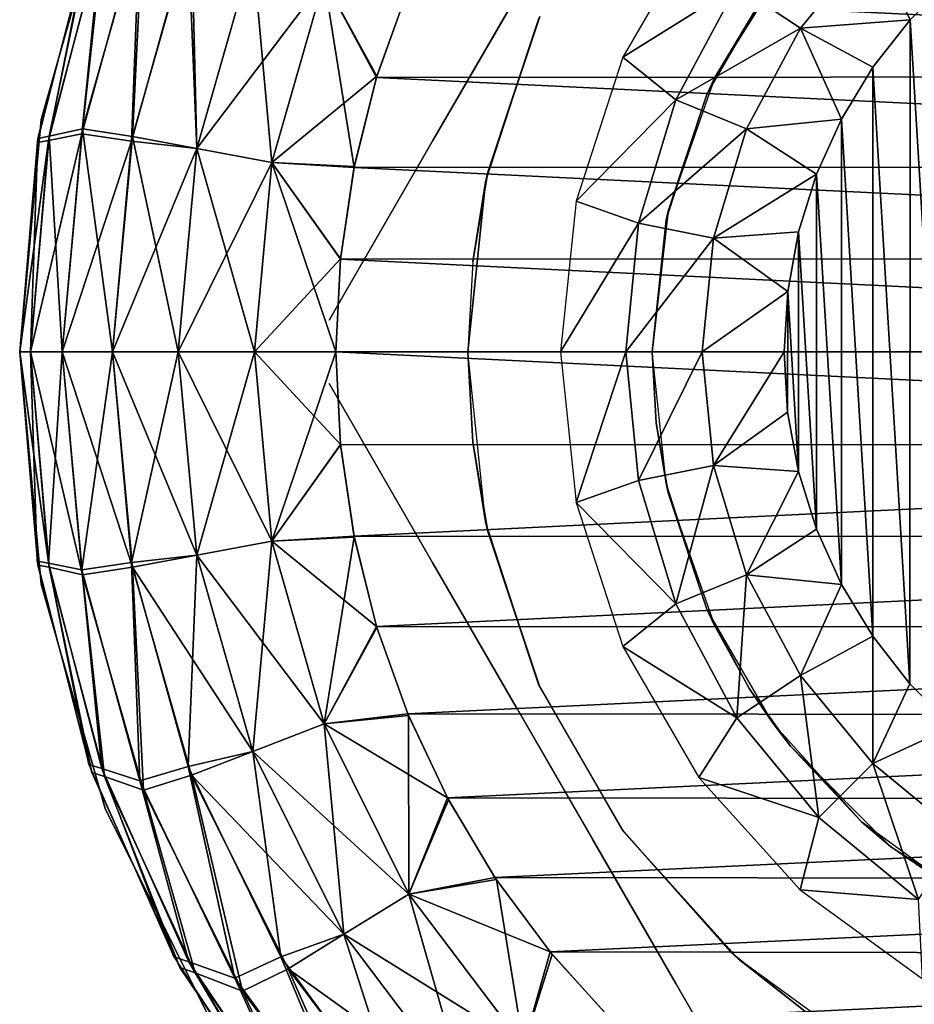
# Model space of a CAD drawing. Header units: millimetres. Extents: x -12 to 12, y -11.9 to 11.9.
# Tile 2 of 7: x -12 to -3.5, y -6.2 to 3.2. Entities that reach past the tile are written whole.
import ezdxf

# ---------------------------------------------------------------- set-up
doc = ezdxf.new("R2010")
doc.units = ezdxf.units.MM
doc.header["$LTSCALE"] = 101.851852
for name, color, linetype in [('10', 7, 'CONTINUOUS'), ('14', 7, 'CONTINUOUS'), ('15', 7, 'CONTINUOUS'), ('16', 7, 'CONTINUOUS'), ('17', 7, 'CONTINUOUS'), ('18', 7, 'CONTINUOUS'), ('19', 7, 'CONTINUOUS'), ('20', 7, 'CONTINUOUS'), ('21', 7, 'CONTINUOUS'), ('22', 7, 'CONTINUOUS'), ('3', 7, 'CONTINUOUS'), ('4', 7, 'CONTINUOUS'), ('5', 7, 'CONTINUOUS'), ('6', 7, 'CONTINUOUS'), ('7', 7, 'CONTINUOUS'), ('9', 7, 'CONTINUOUS')]:
    doc.layers.add(name, color=color, linetype=linetype)

msp = doc.modelspace()

# ---------------------------------------------------------------- linework, layer by layer
at = {"layer": '10', "color": 7, "linetype": 'CONTINUOUS'}
for points in [[(-8.0796, -2.0058, 26.9), (-9.0644, -0.3, 26.9), (-8.0796, -2.0058, 25.1), (-8.0796, -2.0058, 26.9)], [(-9.0644, -0.3, 26.9), (-9.0644, -0.3, 25.1), (-8.0796, -2.0058, 25.1), (-9.0644, -0.3, 26.9)], [(-7.2886, -3.3758, 26.9863), (-8.0796, -2.0058, 26.9), (-7.2915, -3.3708, 25.0139), (-7.2886, -3.3758, 26.9863)], [(-7.2915, -3.3708, 25.0139), (-8.0796, -2.0058, 26.9), (-8.0796, -2.0058, 25.1), (-7.2915, -3.3708, 25.0139)], [(-6.5679, -4.6241, 25.0137), (-7.2886, -3.3758, 26.9863), (-7.2915, -3.3708, 25.0139), (-6.5679, -4.6241, 25.0137)], [(-6.5647, -4.6296, 26.9861), (-7.2886, -3.3758, 26.9863), (-6.5679, -4.6241, 25.0137), (-6.5647, -4.6296, 26.9861)], [(-5.7768, -5.9942, 25.1), (-6.5647, -4.6296, 26.9861), (-6.5679, -4.6241, 25.0137), (-5.7768, -5.9942, 25.1)], [(-5.7768, -5.9942, 26.9), (-6.5647, -4.6296, 26.9861), (-5.7768, -5.9942, 25.1), (-5.7768, -5.9942, 26.9)], [(-4.792, -7.7, 26.9), (-5.7768, -5.9942, 26.9), (-4.792, -7.7, 25.1), (-4.792, -7.7, 26.9)], [(-4.792, -7.7, 25.1), (-5.7768, -5.9942, 26.9), (-5.7768, -5.9942, 25.1), (-4.792, -7.7, 25.1)]]:
    msp.add_3dface(points, dxfattribs=at)
at = {"layer": '14', "color": 7, "linetype": 'CONTINUOUS'}
for points in [[(-7.5599, 1.7058, 27.5), (-7.08, 3.1522, 32.5), (-7.0668, 3.1816, 27.5), (-7.5599, 1.7058, 27.5)], [(-7.5806, 1.6113, 32.5), (-7.08, 3.1522, 32.5), (-7.5599, 1.7058, 27.5), (-7.5806, 1.6113, 32.5)], [(-7.7023, 0.8582, 27.5), (-7.5806, 1.6113, 32.5), (-7.5599, 1.7058, 27.5), (-7.7023, 0.8582, 27.5)], [(-7.75, 0, 32.5), (-7.5806, 1.6113, 32.5), (-7.75, 0, 27.5), (-7.75, 0, 32.5)], [(-7.75, 0, 27.5), (-7.5806, 1.6113, 32.5), (-7.7023, 0.8582, 27.5), (-7.75, 0, 27.5)]]:
    msp.add_3dface(points, dxfattribs=at)
at = {"layer": '15', "color": 7, "linetype": 'CONTINUOUS'}
for points in [[(-7.75, 0, 32.5), (-7.75, 0, 27.5), (-7.7023, -0.8582, 27.5), (-7.75, 0, 32.5)], [(-7.5806, -1.6113, 32.5), (-7.75, 0, 32.5), (-7.7023, -0.8582, 27.5), (-7.5806, -1.6113, 32.5)], [(-7.5599, -1.7058, 27.5), (-7.5806, -1.6113, 32.5), (-7.7023, -0.8582, 27.5), (-7.5599, -1.7058, 27.5)], [(-7.08, -3.1522, 32.5), (-7.5806, -1.6113, 32.5), (-7.5599, -1.7058, 27.5), (-7.08, -3.1522, 32.5)], [(-7.0668, -3.1816, 27.5), (-7.08, -3.1522, 32.5), (-7.5599, -1.7058, 27.5), (-7.0668, -3.1816, 27.5)], [(-6.2888, -4.5292, 27.5), (-7.08, -3.1522, 32.5), (-7.0668, -3.1816, 27.5), (-6.2888, -4.5292, 27.5)], [(-6.2699, -4.5553, 32.5), (-7.08, -3.1522, 32.5), (-6.2888, -4.5292, 27.5), (-6.2699, -4.5553, 32.5)], [(-5.2572, -5.6942, 27.5), (-6.2699, -4.5553, 32.5), (-6.2888, -4.5292, 27.5), (-5.2572, -5.6942, 27.5)], [(-5.1858, -5.7594, 32.5), (-6.2699, -4.5553, 32.5), (-5.2572, -5.6942, 27.5), (-5.1858, -5.7594, 32.5)], [(-4.3604, -6.407, 27.5), (-5.1858, -5.7594, 32.5), (-5.2572, -5.6942, 27.5), (-4.3604, -6.407, 27.5)], [(-3.875, -6.7117, 32.5), (-5.1858, -5.7594, 32.5), (-4.3604, -6.407, 27.5), (-3.875, -6.7117, 32.5)]]:
    msp.add_3dface(points, dxfattribs=at)
at = {"layer": '16', "color": 7, "linetype": 'CONTINUOUS'}
for points in [[(-6.2773, 2.7948, 34.6213), (-5.1973, 3.4727, 35.0977), (-5.559, 4.0389, 34.6213), (-6.2773, 2.7948, 34.6213)], [(-4.5951, 3.0703, 35.3978), (-3.9078, 3.9078, 35.3978), (-5.1973, 3.4727, 35.0977), (-4.5951, 3.0703, 35.3978)], [(-4.5951, 3.0703, 35.3978), (-3.5543, 3.1511, 35.5), (-3.9078, 3.9078, 35.3978), (-4.5951, 3.0703, 35.3978)], [(-3.5543, 3.1511, 35.5), (-3.1488, 3.5563, 35.5), (-3.9078, 3.9078, 35.3978), (-3.5543, 3.1511, 35.5)], [(-5.7749, 2.392, 35.0977), (-5.1973, 3.4727, 35.0977), (-6.2773, 2.7948, 34.6213), (-5.7749, 2.392, 35.0977)], [(-5.7749, 2.392, 35.0977), (-4.5951, 3.0703, 35.3978), (-5.1973, 3.4727, 35.0977), (-5.7749, 2.392, 35.0977)], [(-3.9083, 2.6996, 35.5), (-3.5543, 3.1511, 35.5), (-4.5951, 3.0703, 35.3978), (-3.9083, 2.6996, 35.5)], [(-5.1058, 2.1149, 35.3978), (-4.5951, 3.0703, 35.3978), (-5.7749, 2.392, 35.0977), (-5.1058, 2.1149, 35.3978)], [(-5.1058, 2.1149, 35.3978), (-4.2055, 2.2082, 35.5), (-4.5951, 3.0703, 35.3978), (-5.1058, 2.1149, 35.3978)], [(-4.2055, 2.2082, 35.5), (-3.9083, 2.6996, 35.5), (-4.5951, 3.0703, 35.3978), (-4.2055, 2.2082, 35.5)], [(-6.7212, 1.4286, 34.6213), (-5.7749, 2.392, 35.0977), (-6.2773, 2.7948, 34.6213), (-6.7212, 1.4286, 34.6213)], [(-6.1306, 1.2194, 35.0977), (-5.7749, 2.392, 35.0977), (-6.7212, 1.4286, 34.6213), (-6.1306, 1.2194, 35.0977)], [(-6.1306, 1.2194, 35.0977), (-5.1058, 2.1149, 35.3978), (-5.7749, 2.392, 35.0977), (-6.1306, 1.2194, 35.0977)], [(-4.4411, 1.685, 35.5), (-4.2055, 2.2082, 35.5), (-5.1058, 2.1149, 35.3978), (-4.4411, 1.685, 35.5)], [(-5.4203, 1.0782, 35.3978), (-5.1058, 2.1149, 35.3978), (-6.1306, 1.2194, 35.0977), (-5.4203, 1.0782, 35.3978)], [(-5.4203, 1.0782, 35.3978), (-4.4411, 1.685, 35.5), (-5.1058, 2.1149, 35.3978), (-5.4203, 1.0782, 35.3978)], [(-4.6116, 1.1381, 35.5), (-4.4411, 1.685, 35.5), (-5.4203, 1.0782, 35.3978), (-4.6116, 1.1381, 35.5)], [(-6.8713, 0, 34.6213), (-6.1306, 1.2194, 35.0977), (-6.7212, 1.4286, 34.6213), (-6.8713, 0, 34.6213)], [(-6.2507, 0, 35.0977), (-6.1306, 1.2194, 35.0977), (-6.8713, 0, 34.6213), (-6.2507, 0, 35.0977)], [(-6.2507, 0, 35.0977), (-5.4203, 1.0782, 35.3978), (-6.1306, 1.2194, 35.0977), (-6.2507, 0, 35.0977)], [(-4.7153, 0.5734, 35.5), (-4.6116, 1.1381, 35.5), (-5.4203, 1.0782, 35.3978), (-4.7153, 0.5734, 35.5)], [(-5.5265, 0, 35.3978), (-5.4203, 1.0782, 35.3978), (-6.2507, 0, 35.0977), (-5.5265, 0, 35.3978)], [(-5.5265, 0, 35.3978), (-4.7153, 0.5734, 35.5), (-5.4203, 1.0782, 35.3978), (-5.5265, 0, 35.3978)], [(-4.75, 0, 35.5), (-4.7153, 0.5734, 35.5), (-5.5265, 0, 35.3978), (-4.75, 0, 35.5)]]:
    msp.add_3dface(points, dxfattribs=at)
at = {"layer": '17', "color": 7, "linetype": 'CONTINUOUS'}
for points in [[(-6.2507, 0, 35.0977), (-6.8713, 0, 34.6213), (-6.7212, -1.4286, 34.6213), (-6.2507, 0, 35.0977)], [(-6.1306, -1.2194, 35.0977), (-6.2507, 0, 35.0977), (-6.7212, -1.4286, 34.6213), (-6.1306, -1.2194, 35.0977)], [(-5.5265, 0, 35.3978), (-6.2507, 0, 35.0977), (-6.1306, -1.2194, 35.0977), (-5.5265, 0, 35.3978)], [(-5.4203, -1.0782, 35.3978), (-5.5265, 0, 35.3978), (-6.1306, -1.2194, 35.0977), (-5.4203, -1.0782, 35.3978)], [(-4.75, 0, 35.5), (-5.5265, 0, 35.3978), (-5.4203, -1.0782, 35.3978), (-4.75, 0, 35.5)], [(-4.7154, -0.5725, 35.5), (-4.75, 0, 35.5), (-5.4203, -1.0782, 35.3978), (-4.7154, -0.5725, 35.5)], [(-4.6119, -1.137, 35.5), (-4.7154, -0.5725, 35.5), (-5.4203, -1.0782, 35.3978), (-4.6119, -1.137, 35.5)], [(-5.7749, -2.392, 35.0977), (-5.4203, -1.0782, 35.3978), (-6.1306, -1.2194, 35.0977), (-5.7749, -2.392, 35.0977)], [(-5.1058, -2.1149, 35.3978), (-5.4203, -1.0782, 35.3978), (-5.7749, -2.392, 35.0977), (-5.1058, -2.1149, 35.3978)], [(-5.1058, -2.1149, 35.3978), (-4.6119, -1.137, 35.5), (-5.4203, -1.0782, 35.3978), (-5.1058, -2.1149, 35.3978)], [(-4.4415, -1.6841, 35.5), (-4.6119, -1.137, 35.5), (-5.1058, -2.1149, 35.3978), (-4.4415, -1.6841, 35.5)], [(-5.7749, -2.392, 35.0977), (-6.1306, -1.2194, 35.0977), (-6.7212, -1.4286, 34.6213), (-5.7749, -2.392, 35.0977)], [(-6.2773, -2.7948, 34.6213), (-5.7749, -2.392, 35.0977), (-6.7212, -1.4286, 34.6213), (-6.2773, -2.7948, 34.6213)], [(-4.2059, -2.2075, 35.5), (-4.4415, -1.6841, 35.5), (-5.1058, -2.1149, 35.3978), (-4.2059, -2.2075, 35.5)], [(-5.1973, -3.4727, 35.0977), (-5.1058, -2.1149, 35.3978), (-5.7749, -2.392, 35.0977), (-5.1973, -3.4727, 35.0977)], [(-4.5951, -3.0703, 35.3978), (-5.1058, -2.1149, 35.3978), (-5.1973, -3.4727, 35.0977), (-4.5951, -3.0703, 35.3978)], [(-4.5951, -3.0703, 35.3978), (-4.2059, -2.2075, 35.5), (-5.1058, -2.1149, 35.3978), (-4.5951, -3.0703, 35.3978)], [(-3.9087, -2.699, 35.5), (-4.2059, -2.2075, 35.5), (-4.5951, -3.0703, 35.3978), (-3.9087, -2.699, 35.5)], [(-5.1973, -3.4727, 35.0977), (-5.7749, -2.392, 35.0977), (-6.2773, -2.7948, 34.6213), (-5.1973, -3.4727, 35.0977)], [(-3.9078, -3.9078, 35.3978), (-3.9087, -2.699, 35.5), (-4.5951, -3.0703, 35.3978), (-3.9078, -3.9078, 35.3978)], [(-3.5551, -3.1502, 35.5), (-3.9087, -2.699, 35.5), (-3.9078, -3.9078, 35.3978), (-3.5551, -3.1502, 35.5)], [(-5.559, -4.0389, 34.6213), (-5.1973, -3.4727, 35.0977), (-6.2773, -2.7948, 34.6213), (-5.559, -4.0389, 34.6213)], [(-4.4199, -4.4199, 35.0977), (-4.5951, -3.0703, 35.3978), (-5.1973, -3.4727, 35.0977), (-4.4199, -4.4199, 35.0977)], [(-3.9078, -3.9078, 35.3978), (-4.5951, -3.0703, 35.3978), (-4.4199, -4.4199, 35.0977), (-3.9078, -3.9078, 35.3978)], [(-3.1499, -3.5553, 35.5), (-3.5551, -3.1502, 35.5), (-3.9078, -3.9078, 35.3978), (-3.1499, -3.5553, 35.5)], [(-4.4199, -4.4199, 35.0977), (-5.1973, -3.4727, 35.0977), (-5.559, -4.0389, 34.6213), (-4.4199, -4.4199, 35.0977)], [(-3.0703, -4.5951, 35.3978), (-3.1499, -3.5553, 35.5), (-3.9078, -3.9078, 35.3978), (-3.0703, -4.5951, 35.3978)], [(-3.4727, -5.1973, 35.0977), (-3.9078, -3.9078, 35.3978), (-4.4199, -4.4199, 35.0977), (-3.4727, -5.1973, 35.0977)], [(-3.0703, -4.5951, 35.3978), (-3.9078, -3.9078, 35.3978), (-3.4727, -5.1973, 35.0977), (-3.0703, -4.5951, 35.3978)], [(-4.5978, -5.1064, 34.6213), (-4.4199, -4.4199, 35.0977), (-5.559, -4.0389, 34.6213), (-4.5978, -5.1064, 34.6213)], [(-3.4727, -5.1973, 35.0977), (-4.4199, -4.4199, 35.0977), (-4.5978, -5.1064, 34.6213), (-3.4727, -5.1973, 35.0977)], [(-3.4357, -5.9507, 34.6213), (-3.4727, -5.1973, 35.0977), (-4.5978, -5.1064, 34.6213), (-3.4357, -5.9507, 34.6213)]]:
    msp.add_3dface(points, dxfattribs=at)
at = {"layer": '18', "color": 7, "linetype": 'CONTINUOUS'}
for points in [[(-11.7957, 2.205, 12.5), (-11.1897, 4.3349, 12.5), (-11.7957, 2.205, -1513.5), (-11.7957, 2.205, 12.5)], [(-11.7957, 2.205, -1513.5), (-11.1897, 4.3349, 12.5), (-11.1897, 4.3349, -1513.5), (-11.7957, 2.205, -1513.5)], [(-12, 0, 12.5), (-11.7957, 2.205, 12.5), (-12, 0, -1513.5), (-12, 0, 12.5)], [(-12, 0, -1513.5), (-11.7957, 2.205, 12.5), (-11.7957, 2.205, -1513.5), (-12, 0, -1513.5)]]:
    msp.add_3dface(points, dxfattribs=at)
at = {"layer": '19', "color": 7, "linetype": 'CONTINUOUS'}
for points in [[(-12, 0, 12.5), (-12, 0, -1513.5), (-11.7957, -2.205, -1513.5), (-12, 0, 12.5)], [(-11.7957, -2.205, 12.5), (-12, 0, 12.5), (-11.7957, -2.205, -1513.5), (-11.7957, -2.205, 12.5)], [(-11.1897, -4.3349, 12.5), (-11.7957, -2.205, 12.5), (-11.1897, -4.3349, -1513.5), (-11.1897, -4.3349, 12.5)], [(-11.1897, -4.3349, -1513.5), (-11.7957, -2.205, 12.5), (-11.7957, -2.205, -1513.5), (-11.1897, -4.3349, -1513.5)], [(-10.2026, -6.3172, 12.5), (-11.1897, -4.3349, 12.5), (-10.2026, -6.3172, -1513.5), (-10.2026, -6.3172, 12.5)], [(-10.2026, -6.3172, -1513.5), (-11.1897, -4.3349, 12.5), (-11.1897, -4.3349, -1513.5), (-10.2026, -6.3172, -1513.5)]]:
    msp.add_3dface(points, dxfattribs=at)
at = {"layer": '20', "color": 3, "linetype": 'CONTINUOUS'}
for points in [[(-8.3192, 3.4339, -1518.5), (8.6111, 2.6172, -1518.5), (-8.6149, 2.6045, -1518.5), (-8.3192, 3.4339, -1518.5)], [(8.3124, 3.4501, -1518.5), (8.6111, 2.6172, -1518.5), (-8.3192, 3.4339, -1518.5), (8.3124, 3.4501, -1518.5)], [(8.6111, 2.6172, -1518.5), (8.8264, 1.759, -1518.5), (-8.6149, 2.6045, -1518.5), (8.6111, 2.6172, -1518.5)], [(-8.6149, 2.6045, -1518.5), (8.8264, 1.759, -1518.5), (-8.8281, 1.7504, -1518.5), (-8.6149, 2.6045, -1518.5)], [(-8.8281, 1.7504, -1518.5), (8.9565, 0.8837, -1518.5), (-8.9569, 0.8794, -1518.5), (-8.8281, 1.7504, -1518.5)], [(8.8264, 1.759, -1518.5), (8.9565, 0.8837, -1518.5), (-8.8281, 1.7504, -1518.5), (8.8264, 1.759, -1518.5)], [(-8.9569, 0.8794, -1518.5), (9, 0, -1518.5), (-9, 0, -1518.5), (-8.9569, 0.8794, -1518.5)], [(8.9565, 0.8837, -1518.5), (9, 0, -1518.5), (-8.9569, 0.8794, -1518.5), (8.9565, 0.8837, -1518.5)], [(-8.9569, -0.8794, -1518.5), (-9, 0, -1518.5), (8.9565, -0.8838, -1518.5), (-8.9569, -0.8794, -1518.5)], [(-9, 0, -1518.5), (9, 0, -1518.5), (8.9565, -0.8838, -1518.5), (-9, 0, -1518.5)], [(-8.8281, -1.7506, -1518.5), (-8.9569, -0.8794, -1518.5), (8.9565, -0.8838, -1518.5), (-8.8281, -1.7506, -1518.5)], [(8.8264, -1.7592, -1518.5), (-8.8281, -1.7506, -1518.5), (8.9565, -0.8838, -1518.5), (8.8264, -1.7592, -1518.5)], [(-8.6148, -2.6048, -1518.5), (-8.8281, -1.7506, -1518.5), (8.8264, -1.7592, -1518.5), (-8.6148, -2.6048, -1518.5)], [(8.611, -2.6174, -1518.5), (-8.6148, -2.6048, -1518.5), (8.8264, -1.7592, -1518.5), (8.611, -2.6174, -1518.5)], [(-8.319, -3.4342, -1518.5), (-8.6148, -2.6048, -1518.5), (8.611, -2.6174, -1518.5), (-8.319, -3.4342, -1518.5)], [(8.3123, -3.4505, -1518.5), (-8.319, -3.4342, -1518.5), (8.611, -2.6174, -1518.5), (8.3123, -3.4505, -1518.5)], [(-7.9436, -4.2308, -1518.5), (-8.319, -3.4342, -1518.5), (8.3123, -3.4505, -1518.5), (-7.9436, -4.2308, -1518.5)], [(7.9332, -4.2502, -1518.5), (-7.9436, -4.2308, -1518.5), (8.3123, -3.4505, -1518.5), (7.9332, -4.2502, -1518.5)], [(-7.4922, -4.9867, -1518.5), (-7.9436, -4.2308, -1518.5), (7.9332, -4.2502, -1518.5), (-7.4922, -4.9867, -1518.5)], [(7.4775, -5.0086, -1518.5), (-7.4922, -4.9867, -1518.5), (7.9332, -4.2502, -1518.5), (7.4775, -5.0086, -1518.5)], [(-6.969, -5.695, -1518.5), (-7.4922, -4.9867, -1518.5), (7.4775, -5.0086, -1518.5), (-6.969, -5.695, -1518.5)], [(6.9494, -5.7188, -1518.5), (-6.969, -5.695, -1518.5), (7.4775, -5.0086, -1518.5), (6.9494, -5.7188, -1518.5)], [(-6.3791, -6.3488, -1518.5), (-6.969, -5.695, -1518.5), (6.9494, -5.7188, -1518.5), (-6.3791, -6.3488, -1518.5)], [(6.3542, -6.3737, -1518.5), (-6.3791, -6.3488, -1518.5), (6.9494, -5.7188, -1518.5), (6.3542, -6.3737, -1518.5)]]:
    msp.add_3dface(points, dxfattribs=at)
at = {"layer": '21', "color": 3, "linetype": 'CONTINUOUS'}
for points in [[(-12, 0, -1515.5), (-11.7207, -2.0449, -1516.2765), (-11.8281, -2.0241, -1515.5), (-12, 0, -1515.5)], [(-11.8978, 0, -1516.2765), (-11.7207, -2.0449, -1516.2765), (-12, 0, -1515.5), (-11.8978, 0, -1516.2765)], [(-11.8978, 0, -1516.2765), (-11.4031, -2.1157, -1517.0007), (-11.7207, -2.0449, -1516.2765), (-11.8978, 0, -1516.2765)], [(-11.5977, 0, -1517.0007), (-11.4031, -2.1157, -1517.0007), (-11.8978, 0, -1516.2765), (-11.5977, 0, -1517.0007)], [(-11.1202, 0, -1517.6224), (-10.9309, -2.0433, -1517.6224), (-11.5977, 0, -1517.0007), (-11.1202, 0, -1517.6224)], [(-11.5977, 0, -1517.0007), (-10.9309, -2.0433, -1517.6224), (-11.4031, -2.1157, -1517.0007), (-11.5977, 0, -1517.0007)], [(-10.9309, -2.0433, -1517.6224), (-11.1202, 0, -1517.6224), (-10.3192, -1.929, -1518.0993), (-10.9309, -2.0433, -1517.6224)], [(-11.1202, 0, -1517.6224), (-10.498, 0, -1518.0993), (-10.3192, -1.929, -1518.0993), (-11.1202, 0, -1517.6224)], [(-10.498, 0, -1518.0993), (-9.607, -1.7959, -1518.3986), (-10.3192, -1.929, -1518.0993), (-10.498, 0, -1518.0993)], [(-9.7734, 0, -1518.3986), (-9.607, -1.7959, -1518.3986), (-10.498, 0, -1518.0993), (-9.7734, 0, -1518.3986)], [(-9.7734, 0, -1518.3986), (-8.9569, -0.8794, -1518.5), (-9.607, -1.7959, -1518.3986), (-9.7734, 0, -1518.3986)], [(-9, 0, -1518.5), (-8.9569, -0.8794, -1518.5), (-9.7734, 0, -1518.3986), (-9, 0, -1518.5)], [(-8.9569, -0.8794, -1518.5), (-8.8281, -1.7506, -1518.5), (-9.607, -1.7959, -1518.3986), (-8.9569, -0.8794, -1518.5)], [(-8.8281, -1.7506, -1518.5), (-8.6148, -2.6048, -1518.5), (-9.607, -1.7959, -1518.3986), (-8.8281, -1.7506, -1518.5)], [(-9.607, -1.7959, -1518.3986), (-9.1134, -3.5306, -1518.3986), (-10.3192, -1.929, -1518.0993), (-9.607, -1.7959, -1518.3986)], [(-9.607, -1.7959, -1518.3986), (-8.6148, -2.6048, -1518.5), (-9.1134, -3.5306, -1518.3986), (-9.607, -1.7959, -1518.3986)], [(-10.9309, -2.0433, -1517.6224), (-10.3192, -1.929, -1518.0993), (-9.7891, -3.7923, -1518.0993), (-10.9309, -2.0433, -1517.6224)], [(-10.3192, -1.929, -1518.0993), (-9.1134, -3.5306, -1518.3986), (-9.7891, -3.7923, -1518.0993), (-10.3192, -1.929, -1518.0993)], [(-11.8281, -2.0241, -1515.5), (-11.7207, -2.0449, -1516.2765), (-11.3172, -3.9902, -1515.5), (-11.8281, -2.0241, -1515.5)], [(-11.7207, -2.0449, -1516.2765), (-11.4031, -2.1157, -1517.0007), (-11.1948, -4.029, -1516.2765), (-11.7207, -2.0449, -1516.2765)], [(-11.7207, -2.0449, -1516.2765), (-11.1948, -4.029, -1516.2765), (-11.3172, -3.9902, -1515.5), (-11.7207, -2.0449, -1516.2765)], [(-11.4031, -2.1157, -1517.0007), (-10.9309, -2.0433, -1517.6224), (-10.8258, -4.1604, -1517.0007), (-11.4031, -2.1157, -1517.0007)], [(-10.3693, -4.0171, -1517.6224), (-10.9309, -2.0433, -1517.6224), (-9.7891, -3.7923, -1518.0993), (-10.3693, -4.0171, -1517.6224)], [(-10.9309, -2.0433, -1517.6224), (-10.3693, -4.0171, -1517.6224), (-10.8258, -4.1604, -1517.0007), (-10.9309, -2.0433, -1517.6224)], [(-11.4031, -2.1157, -1517.0007), (-10.8258, -4.1604, -1517.0007), (-11.1948, -4.029, -1516.2765), (-11.4031, -2.1157, -1517.0007)], [(-8.6148, -2.6048, -1518.5), (-8.319, -3.4342, -1518.5), (-9.1134, -3.5306, -1518.3986), (-8.6148, -2.6048, -1518.5)], [(-8.319, -3.4342, -1518.5), (-7.9436, -4.2308, -1518.5), (-9.1134, -3.5306, -1518.3986), (-8.319, -3.4342, -1518.5)], [(-9.1134, -3.5306, -1518.3986), (-8.3095, -5.145, -1518.3986), (-9.7891, -3.7923, -1518.0993), (-9.1134, -3.5306, -1518.3986)], [(-9.1134, -3.5306, -1518.3986), (-7.9436, -4.2308, -1518.5), (-8.3095, -5.145, -1518.3986), (-9.1134, -3.5306, -1518.3986)], [(-10.3693, -4.0171, -1517.6224), (-9.7891, -3.7923, -1518.0993), (-8.9255, -5.5265, -1518.0993), (-10.3693, -4.0171, -1517.6224)], [(-9.7891, -3.7923, -1518.0993), (-8.3095, -5.145, -1518.3986), (-8.9255, -5.5265, -1518.0993), (-9.7891, -3.7923, -1518.0993)], [(-11.3172, -3.9902, -1515.5), (-11.1948, -4.029, -1516.2765), (-10.482, -5.8419, -1515.5), (-11.3172, -3.9902, -1515.5)], [(-10.8258, -4.1604, -1517.0007), (-10.3693, -4.0171, -1517.6224), (-9.8851, -6.0655, -1517.0007), (-10.8258, -4.1604, -1517.0007)], [(-9.4546, -5.854, -1517.6224), (-10.3693, -4.0171, -1517.6224), (-8.9255, -5.5265, -1518.0993), (-9.4546, -5.854, -1517.6224)], [(-10.3693, -4.0171, -1517.6224), (-9.4546, -5.854, -1517.6224), (-9.8851, -6.0655, -1517.0007), (-10.3693, -4.0171, -1517.6224)], [(-11.1948, -4.029, -1516.2765), (-10.8258, -4.1604, -1517.0007), (-10.3357, -5.8932, -1516.2765), (-11.1948, -4.029, -1516.2765)], [(-11.1948, -4.029, -1516.2765), (-10.3357, -5.8932, -1516.2765), (-10.482, -5.8419, -1515.5), (-11.1948, -4.029, -1516.2765)], [(-10.8258, -4.1604, -1517.0007), (-9.8851, -6.0655, -1517.0007), (-10.3357, -5.8932, -1516.2765), (-10.8258, -4.1604, -1517.0007)], [(-7.9436, -4.2308, -1518.5), (-7.4922, -4.9867, -1518.5), (-8.3095, -5.145, -1518.3986), (-7.9436, -4.2308, -1518.5)], [(-7.4922, -4.9867, -1518.5), (-6.969, -5.695, -1518.5), (-8.3095, -5.145, -1518.3986), (-7.4922, -4.9867, -1518.5)], [(-8.3095, -5.145, -1518.3986), (-7.2226, -6.5843, -1518.3986), (-8.9255, -5.5265, -1518.0993), (-8.3095, -5.145, -1518.3986)], [(-8.3095, -5.145, -1518.3986), (-6.969, -5.695, -1518.5), (-7.2226, -6.5843, -1518.3986), (-8.3095, -5.145, -1518.3986)], [(-9.4546, -5.854, -1517.6224), (-8.9255, -5.5265, -1518.0993), (-7.7581, -7.0724, -1518.0993), (-9.4546, -5.854, -1517.6224)], [(-8.9255, -5.5265, -1518.0993), (-7.2226, -6.5843, -1518.3986), (-7.7581, -7.0724, -1518.0993), (-8.9255, -5.5265, -1518.0993)], [(-6.969, -5.695, -1518.5), (-6.3791, -6.3488, -1518.5), (-7.2226, -6.5843, -1518.3986), (-6.969, -5.695, -1518.5)], [(-10.482, -5.8419, -1515.5), (-10.3357, -5.8932, -1516.2765), (-9.3464, -7.5263, -1515.5), (-10.482, -5.8419, -1515.5)], [(-9.8851, -6.0655, -1517.0007), (-9.4546, -5.854, -1517.6224), (-8.6127, -7.7671, -1517.0007), (-9.8851, -6.0655, -1517.0007)], [(-8.2179, -7.4916, -1517.6224), (-9.4546, -5.854, -1517.6224), (-7.7581, -7.0724, -1518.0993), (-8.2179, -7.4916, -1517.6224)], [(-9.4546, -5.854, -1517.6224), (-8.2179, -7.4916, -1517.6224), (-8.6127, -7.7671, -1517.0007), (-9.4546, -5.854, -1517.6224)], [(-10.3357, -5.8932, -1516.2765), (-9.8851, -6.0655, -1517.0007), (-9.169, -7.582, -1516.2765), (-10.3357, -5.8932, -1516.2765)], [(-10.3357, -5.8932, -1516.2765), (-9.169, -7.582, -1516.2765), (-9.3464, -7.5263, -1515.5), (-10.3357, -5.8932, -1516.2765)], [(-9.8851, -6.0655, -1517.0007), (-8.6127, -7.7671, -1517.0007), (-9.169, -7.582, -1516.2765), (-9.8851, -6.0655, -1517.0007)]]:
    msp.add_3dface(points, dxfattribs=at)
at = {"layer": '22', "color": 3, "linetype": 'CONTINUOUS'}
for points in [[(-11.4031, 2.1157, -1517.0007), (-10.8258, 4.1604, -1517.0007), (-10.9309, 2.0433, -1517.6224), (-11.4031, 2.1157, -1517.0007)], [(-11.4031, 2.1157, -1517.0007), (-11.1948, 4.029, -1516.2765), (-10.8258, 4.1604, -1517.0007), (-11.4031, 2.1157, -1517.0007)], [(-10.9309, 2.0433, -1517.6224), (-10.8258, 4.1604, -1517.0007), (-10.3693, 4.0171, -1517.6224), (-10.9309, 2.0433, -1517.6224)], [(-11.7207, 2.045, -1516.2765), (-11.1948, 4.029, -1516.2765), (-11.4031, 2.1157, -1517.0007), (-11.7207, 2.045, -1516.2765)], [(-11.7207, 2.045, -1516.2765), (-11.3174, 3.9896, -1515.5), (-11.1948, 4.029, -1516.2765), (-11.7207, 2.045, -1516.2765)], [(-11.8281, 2.0238, -1515.5), (-11.3174, 3.9896, -1515.5), (-11.7207, 2.045, -1516.2765), (-11.8281, 2.0238, -1515.5)], [(-10.9309, 2.0433, -1517.6224), (-10.3693, 4.0171, -1517.6224), (-10.3192, 1.929, -1518.0993), (-10.9309, 2.0433, -1517.6224)], [(-10.3693, 4.0171, -1517.6224), (-9.7891, 3.7923, -1518.0993), (-10.3192, 1.929, -1518.0993), (-10.3693, 4.0171, -1517.6224)], [(-9.7891, 3.7923, -1518.0993), (-9.607, 1.7959, -1518.3986), (-10.3192, 1.929, -1518.0993), (-9.7891, 3.7923, -1518.0993)], [(-9.1134, 3.5306, -1518.3986), (-9.607, 1.7959, -1518.3986), (-9.7891, 3.7923, -1518.0993), (-9.1134, 3.5306, -1518.3986)], [(-9.1134, 3.5306, -1518.3986), (-8.8281, 1.7504, -1518.5), (-9.607, 1.7959, -1518.3986), (-9.1134, 3.5306, -1518.3986)], [(-8.3192, 3.4339, -1518.5), (-8.6149, 2.6045, -1518.5), (-9.1134, 3.5306, -1518.3986), (-8.3192, 3.4339, -1518.5)], [(-8.6149, 2.6045, -1518.5), (-8.8281, 1.7504, -1518.5), (-9.1134, 3.5306, -1518.3986), (-8.6149, 2.6045, -1518.5)], [(-11.5977, 0, -1517.0007), (-11.7207, 2.045, -1516.2765), (-11.4031, 2.1157, -1517.0007), (-11.5977, 0, -1517.0007)], [(-11.1202, 0, -1517.6224), (-11.5977, 0, -1517.0007), (-11.4031, 2.1157, -1517.0007), (-11.1202, 0, -1517.6224)], [(-11.1202, 0, -1517.6224), (-11.4031, 2.1157, -1517.0007), (-10.9309, 2.0433, -1517.6224), (-11.1202, 0, -1517.6224)], [(-11.8978, 0, -1516.2765), (-12, 0, -1515.5), (-11.8281, 2.0238, -1515.5), (-11.8978, 0, -1516.2765)], [(-11.5977, 0, -1517.0007), (-11.8978, 0, -1516.2765), (-11.7207, 2.045, -1516.2765), (-11.5977, 0, -1517.0007)], [(-11.8978, 0, -1516.2765), (-11.8281, 2.0238, -1515.5), (-11.7207, 2.045, -1516.2765), (-11.8978, 0, -1516.2765)], [(-10.498, 0, -1518.0993), (-11.1202, 0, -1517.6224), (-10.9309, 2.0433, -1517.6224), (-10.498, 0, -1518.0993)], [(-10.498, 0, -1518.0993), (-10.9309, 2.0433, -1517.6224), (-10.3192, 1.929, -1518.0993), (-10.498, 0, -1518.0993)], [(-9.7734, 0, -1518.3986), (-10.498, 0, -1518.0993), (-10.3192, 1.929, -1518.0993), (-9.7734, 0, -1518.3986)], [(-9.607, 1.7959, -1518.3986), (-9.7734, 0, -1518.3986), (-10.3192, 1.929, -1518.0993), (-9.607, 1.7959, -1518.3986)], [(-9, 0, -1518.5), (-9.7734, 0, -1518.3986), (-9.607, 1.7959, -1518.3986), (-9, 0, -1518.5)], [(-8.8281, 1.7504, -1518.5), (-8.9569, 0.8794, -1518.5), (-9.607, 1.7959, -1518.3986), (-8.8281, 1.7504, -1518.5)], [(-8.9569, 0.8794, -1518.5), (-9, 0, -1518.5), (-9.607, 1.7959, -1518.3986), (-8.9569, 0.8794, -1518.5)]]:
    msp.add_3dface(points, dxfattribs=at)
at = {"layer": '3', "color": 3, "linetype": 'CONTINUOUS'}
for points in [[(-12, 0, 14.5), (-11.8345, -1.986, 14.5), (-11.8978, 0, 15.2765), (-12, 0, 14.5)], [(-11.8978, 0, 15.2765), (-11.8345, -1.986, 14.5), (-11.7276, -2.005, 15.2765), (-11.8978, 0, 15.2765)], [(-11.8978, 0, 15.2765), (-11.7276, -2.005, 15.2765), (-11.5977, 0, 16.0007), (-11.8978, 0, 15.2765)], [(-11.5977, 0, 16.0007), (-11.7276, -2.005, 15.2765), (-11.4117, -2.0688, 16.0007), (-11.5977, 0, 16.0007)], [(-11.5977, 0, 16.0007), (-11.4117, -2.0688, 16.0007), (-11.1202, 0, 16.6224), (-11.5977, 0, 16.0007)], [(-11.1202, 0, 16.6224), (-11.4117, -2.0688, 16.0007), (-10.939, -1.9994, 16.6224), (-11.1202, 0, 16.6224)], [(-11.1202, 0, 16.6224), (-10.939, -1.9994, 16.6224), (-10.498, 0, 17.0993), (-11.1202, 0, 16.6224)], [(-10.498, 0, 17.0993), (-10.939, -1.9994, 16.6224), (-10.3192, -1.929, 17.0993), (-10.498, 0, 17.0993)], [(-10.498, 0, 17.0993), (-10.3192, -1.929, 17.0993), (-9.7734, 0, 17.3986), (-10.498, 0, 17.0993)], [(-10.3192, -1.929, 17.0993), (-9.607, -1.7959, 17.3986), (-9.7734, 0, 17.3986), (-10.3192, -1.929, 17.0993)], [(-9.607, -1.7959, 17.3986), (-9, 0, 17.5), (-9.7734, 0, 17.3986), (-9.607, -1.7959, 17.3986)], [(-8.9565, -0.8838, 17.5), (-9, 0, 17.5), (-9.607, -1.7959, 17.3986), (-8.9565, -0.8838, 17.5)], [(-8.8264, -1.759, 17.5), (-8.9565, -0.8838, 17.5), (-9.607, -1.7959, 17.3986), (-8.8264, -1.759, 17.5)], [(-9.1134, -3.5306, 17.3986), (-8.8264, -1.759, 17.5), (-9.607, -1.7959, 17.3986), (-9.1134, -3.5306, 17.3986)], [(-8.611, -2.6173, 17.5), (-8.8264, -1.759, 17.5), (-9.1134, -3.5306, 17.3986), (-8.611, -2.6173, 17.5)], [(-10.3192, -1.929, 17.0993), (-9.7891, -3.7923, 17.0993), (-9.607, -1.7959, 17.3986), (-10.3192, -1.929, 17.0993)], [(-9.7891, -3.7923, 17.0993), (-9.1134, -3.5306, 17.3986), (-9.607, -1.7959, 17.3986), (-9.7891, -3.7923, 17.0993)], [(-10.939, -1.9994, 16.6224), (-10.4012, -3.9337, 16.6224), (-10.3192, -1.929, 17.0993), (-10.939, -1.9994, 16.6224)], [(-10.3192, -1.929, 17.0993), (-10.4012, -3.9337, 16.6224), (-9.7891, -3.7923, 17.0993), (-10.3192, -1.929, 17.0993)], [(-11.8345, -1.986, 14.5), (-11.3427, -3.9171, 14.5), (-11.7276, -2.005, 15.2765), (-11.8345, -1.986, 14.5)], [(-11.7276, -2.005, 15.2765), (-11.3427, -3.9171, 14.5), (-11.2221, -3.9526, 15.2765), (-11.7276, -2.005, 15.2765)], [(-11.7276, -2.005, 15.2765), (-11.2221, -3.9526, 15.2765), (-11.4117, -2.0688, 16.0007), (-11.7276, -2.005, 15.2765)], [(-11.4117, -2.0688, 16.0007), (-10.8596, -4.0713, 16.0007), (-10.939, -1.9994, 16.6224), (-11.4117, -2.0688, 16.0007)], [(-10.939, -1.9994, 16.6224), (-10.8596, -4.0713, 16.0007), (-10.4012, -3.9337, 16.6224), (-10.939, -1.9994, 16.6224)], [(-11.4117, -2.0688, 16.0007), (-11.2221, -3.9526, 15.2765), (-10.8596, -4.0713, 16.0007), (-11.4117, -2.0688, 16.0007)], [(-8.3124, -3.4502, 17.5), (-8.611, -2.6173, 17.5), (-9.1134, -3.5306, 17.3986), (-8.3124, -3.4502, 17.5)], [(-8.3095, -5.145, 17.3986), (-8.3124, -3.4502, 17.5), (-9.1134, -3.5306, 17.3986), (-8.3095, -5.145, 17.3986)], [(-7.9334, -4.2498, 17.5), (-8.3124, -3.4502, 17.5), (-8.3095, -5.145, 17.3986), (-7.9334, -4.2498, 17.5)], [(-9.7891, -3.7923, 17.0993), (-8.9255, -5.5265, 17.0993), (-9.1134, -3.5306, 17.3986), (-9.7891, -3.7923, 17.0993)], [(-8.9255, -5.5265, 17.0993), (-8.3095, -5.145, 17.3986), (-9.1134, -3.5306, 17.3986), (-8.9255, -5.5265, 17.0993)], [(-10.4012, -3.9337, 16.6224), (-9.5244, -5.7398, 16.6224), (-9.7891, -3.7923, 17.0993), (-10.4012, -3.9337, 16.6224)], [(-9.7891, -3.7923, 17.0993), (-9.5244, -5.7398, 16.6224), (-8.9255, -5.5265, 17.0993), (-9.7891, -3.7923, 17.0993)], [(-11.3427, -3.9171, 14.5), (-10.538, -5.7403, 14.5), (-11.2221, -3.9526, 15.2765), (-11.3427, -3.9171, 14.5)], [(-11.2221, -3.9526, 15.2765), (-10.538, -5.7403, 14.5), (-10.3955, -5.7871, 15.2765), (-11.2221, -3.9526, 15.2765)], [(-11.2221, -3.9526, 15.2765), (-10.3955, -5.7871, 15.2765), (-10.8596, -4.0713, 16.0007), (-11.2221, -3.9526, 15.2765)], [(-10.8596, -4.0713, 16.0007), (-9.9592, -5.9431, 16.0007), (-10.4012, -3.9337, 16.6224), (-10.8596, -4.0713, 16.0007)], [(-10.4012, -3.9337, 16.6224), (-9.9592, -5.9431, 16.0007), (-9.5244, -5.7398, 16.6224), (-10.4012, -3.9337, 16.6224)], [(-10.8596, -4.0713, 16.0007), (-10.3955, -5.7871, 15.2765), (-9.9592, -5.9431, 16.0007), (-10.8596, -4.0713, 16.0007)], [(-7.4778, -5.0083, 17.5), (-7.9334, -4.2498, 17.5), (-8.3095, -5.145, 17.3986), (-7.4778, -5.0083, 17.5)], [(-7.2226, -6.5843, 17.3986), (-7.4778, -5.0083, 17.5), (-8.3095, -5.145, 17.3986), (-7.2226, -6.5843, 17.3986)], [(-6.9498, -5.7184, 17.5), (-7.4778, -5.0083, 17.5), (-7.2226, -6.5843, 17.3986), (-6.9498, -5.7184, 17.5)], [(-8.9255, -5.5265, 17.0993), (-7.7581, -7.0724, 17.0993), (-8.3095, -5.145, 17.3986), (-8.9255, -5.5265, 17.0993)], [(-7.7581, -7.0724, 17.0993), (-7.2226, -6.5843, 17.3986), (-8.3095, -5.145, 17.3986), (-7.7581, -7.0724, 17.0993)], [(-9.5244, -5.7398, 16.6224), (-8.3372, -7.3587, 16.6224), (-8.9255, -5.5265, 17.0993), (-9.5244, -5.7398, 16.6224)], [(-8.9255, -5.5265, 17.0993), (-8.3372, -7.3587, 16.6224), (-7.7581, -7.0724, 17.0993), (-8.9255, -5.5265, 17.0993)], [(-10.538, -5.7403, 14.5), (-9.4427, -7.4051, 14.5), (-10.3955, -5.7871, 15.2765), (-10.538, -5.7403, 14.5)], [(-10.3955, -5.7871, 15.2765), (-9.4427, -7.4051, 14.5), (-9.2716, -7.4561, 15.2765), (-10.3955, -5.7871, 15.2765)], [(-10.3955, -5.7871, 15.2765), (-9.2716, -7.4561, 15.2765), (-9.9592, -5.9431, 16.0007), (-10.3955, -5.7871, 15.2765)], [(-9.9592, -5.9431, 16.0007), (-8.7393, -7.6244, 16.0007), (-9.5244, -5.7398, 16.6224), (-9.9592, -5.9431, 16.0007)], [(-9.5244, -5.7398, 16.6224), (-8.7393, -7.6244, 16.0007), (-8.3372, -7.3587, 16.6224), (-9.5244, -5.7398, 16.6224)], [(-6.3547, -6.3732, 17.5), (-6.9498, -5.7184, 17.5), (-7.2226, -6.5843, 17.3986), (-6.3547, -6.3732, 17.5)], [(-9.9592, -5.9431, 16.0007), (-9.2716, -7.4561, 15.2765), (-8.7393, -7.6244, 16.0007), (-9.9592, -5.9431, 16.0007)]]:
    msp.add_3dface(points, dxfattribs=at)
at = {"layer": '4', "color": 3, "linetype": 'CONTINUOUS'}
for points in [[(-11.4117, 2.0688, 16.0007), (-10.939, 1.9994, 16.6224), (-10.8596, 4.0713, 16.0007), (-11.4117, 2.0688, 16.0007)], [(-11.2221, 3.9525, 15.2765), (-11.4117, 2.0688, 16.0007), (-10.8596, 4.0713, 16.0007), (-11.2221, 3.9525, 15.2765)], [(-10.939, 1.9994, 16.6224), (-10.4012, 3.9337, 16.6224), (-10.8596, 4.0713, 16.0007), (-10.939, 1.9994, 16.6224)], [(-11.2221, 3.9525, 15.2765), (-11.7276, 2.0049, 15.2765), (-11.4117, 2.0688, 16.0007), (-11.2221, 3.9525, 15.2765)], [(-11.7276, 2.0049, 15.2765), (-11.2221, 3.9525, 15.2765), (-11.3427, 3.9171, 14.5), (-11.7276, 2.0049, 15.2765)], [(-10.939, 1.9994, 16.6224), (-10.3192, 1.929, 17.0993), (-10.4012, 3.9337, 16.6224), (-10.939, 1.9994, 16.6224)], [(-10.3192, 1.929, 17.0993), (-9.7891, 3.7923, 17.0993), (-10.4012, 3.9337, 16.6224), (-10.3192, 1.929, 17.0993)], [(-11.8345, 1.9859, 14.5), (-11.7276, 2.0049, 15.2765), (-11.3427, 3.9171, 14.5), (-11.8345, 1.9859, 14.5)], [(-9.7891, 3.7923, 17.0993), (-10.3192, 1.929, 17.0993), (-9.1134, 3.5306, 17.3986), (-9.7891, 3.7923, 17.0993)], [(-10.3192, 1.929, 17.0993), (-9.607, 1.7959, 17.3986), (-9.1134, 3.5306, 17.3986), (-10.3192, 1.929, 17.0993)], [(-9.607, 1.7959, 17.3986), (-8.6111, 2.617, 17.5), (-9.1134, 3.5306, 17.3986), (-9.607, 1.7959, 17.3986)], [(-8.6111, 2.617, 17.5), (-8.3126, 3.4498, 17.5), (-9.1134, 3.5306, 17.3986), (-8.6111, 2.617, 17.5)], [(-8.8265, 1.7588, 17.5), (-8.6111, 2.617, 17.5), (-9.607, 1.7959, 17.3986), (-8.8265, 1.7588, 17.5)], [(-11.7276, 2.0049, 15.2765), (-11.8978, 0, 15.2765), (-11.4117, 2.0688, 16.0007), (-11.7276, 2.0049, 15.2765)], [(-11.8978, 0, 15.2765), (-11.5977, 0, 16.0007), (-11.4117, 2.0688, 16.0007), (-11.8978, 0, 15.2765)], [(-11.5977, 0, 16.0007), (-10.939, 1.9994, 16.6224), (-11.4117, 2.0688, 16.0007), (-11.5977, 0, 16.0007)], [(-12, 0, 14.5), (-11.7276, 2.0049, 15.2765), (-11.8345, 1.9859, 14.5), (-12, 0, 14.5)], [(-12, 0, 14.5), (-11.8978, 0, 15.2765), (-11.7276, 2.0049, 15.2765), (-12, 0, 14.5)], [(-11.5977, 0, 16.0007), (-11.1202, 0, 16.6224), (-10.939, 1.9994, 16.6224), (-11.5977, 0, 16.0007)], [(-11.1202, 0, 16.6224), (-10.3192, 1.929, 17.0993), (-10.939, 1.9994, 16.6224), (-11.1202, 0, 16.6224)], [(-11.1202, 0, 16.6224), (-10.498, 0, 17.0993), (-10.3192, 1.929, 17.0993), (-11.1202, 0, 16.6224)], [(-10.3192, 1.929, 17.0993), (-10.498, 0, 17.0993), (-9.607, 1.7959, 17.3986), (-10.3192, 1.929, 17.0993)], [(-10.498, 0, 17.0993), (-9.7734, 0, 17.3986), (-9.607, 1.7959, 17.3986), (-10.498, 0, 17.0993)], [(-9.7734, 0, 17.3986), (-8.9565, 0.8837, 17.5), (-9.607, 1.7959, 17.3986), (-9.7734, 0, 17.3986)], [(-8.9565, 0.8837, 17.5), (-8.8265, 1.7588, 17.5), (-9.607, 1.7959, 17.3986), (-8.9565, 0.8837, 17.5)], [(-9.7734, 0, 17.3986), (-9, 0, 17.5), (-8.9565, 0.8837, 17.5), (-9.7734, 0, 17.3986)]]:
    msp.add_3dface(points, dxfattribs=at)
at = {"layer": '5', "color": 7, "linetype": 'CONTINUOUS'}
for points in [[(-3.1488, 3.5563, 35.5), (-3.5543, 3.1511, 35.5), (-3.1499, -3.5553, 35.5), (-3.1488, 3.5563, 35.5)], [(-3.5543, 3.1511, 35.5), (-3.9083, 2.6996, 35.5), (-3.5551, -3.1502, 35.5), (-3.5543, 3.1511, 35.5)], [(-3.1499, -3.5553, 35.5), (-3.5543, 3.1511, 35.5), (-3.5551, -3.1502, 35.5), (-3.1499, -3.5553, 35.5)], [(-3.9083, 2.6996, 35.5), (-4.2055, 2.2082, 35.5), (-3.9087, -2.699, 35.5), (-3.9083, 2.6996, 35.5)], [(-3.5551, -3.1502, 35.5), (-3.9083, 2.6996, 35.5), (-3.9087, -2.699, 35.5), (-3.5551, -3.1502, 35.5)], [(-4.2055, 2.2082, 35.5), (-4.4411, 1.685, 35.5), (-4.2059, -2.2075, 35.5), (-4.2055, 2.2082, 35.5)], [(-3.9087, -2.699, 35.5), (-4.2055, 2.2082, 35.5), (-4.2059, -2.2075, 35.5), (-3.9087, -2.699, 35.5)], [(-4.4411, 1.685, 35.5), (-4.6116, 1.1381, 35.5), (-4.4415, -1.6841, 35.5), (-4.4411, 1.685, 35.5)], [(-4.2059, -2.2075, 35.5), (-4.4411, 1.685, 35.5), (-4.4415, -1.6841, 35.5), (-4.2059, -2.2075, 35.5)], [(-4.6116, 1.1381, 35.5), (-4.7153, 0.5734, 35.5), (-4.6119, -1.137, 35.5), (-4.6116, 1.1381, 35.5)], [(-4.4415, -1.6841, 35.5), (-4.6116, 1.1381, 35.5), (-4.6119, -1.137, 35.5), (-4.4415, -1.6841, 35.5)], [(-4.7153, 0.5734, 35.5), (-4.75, 0, 35.5), (-4.7154, -0.5725, 35.5), (-4.7153, 0.5734, 35.5)], [(-4.6119, -1.137, 35.5), (-4.7153, 0.5734, 35.5), (-4.7154, -0.5725, 35.5), (-4.6119, -1.137, 35.5)]]:
    msp.add_3dface(points, dxfattribs=at)
at = {"layer": '6', "color": 7, "linetype": 'CONTINUOUS'}
for points in [[(-5.4055, 2.6039, 20.5), (-4.8542, 3.5266, 21.5), (-4.6901, 3.742, 20.5), (-5.4055, 2.6039, 20.5)], [(-5.4812, 2.4406, 21.5), (-4.8542, 3.5266, 21.5), (-5.4055, 2.6039, 20.5), (-5.4812, 2.4406, 21.5)], [(-5.8495, 1.3356, 20.5), (-5.4812, 2.4406, 21.5), (-5.4055, 2.6039, 20.5), (-5.8495, 1.3356, 20.5)], [(-5.8688, 1.2478, 21.5), (-5.4812, 2.4406, 21.5), (-5.8495, 1.3356, 20.5), (-5.8688, 1.2478, 21.5)], [(-6, 0, 20.5), (-5.8688, 1.2478, 21.5), (-5.8495, 1.3356, 20.5), (-6, 0, 20.5)], [(-6, 0, 21.5), (-5.8688, 1.2478, 21.5), (-6, 0, 20.5), (-6, 0, 21.5)]]:
    msp.add_3dface(points, dxfattribs=at)
at = {"layer": '7', "color": 7, "linetype": 'CONTINUOUS'}
for points in [[(-6, 0, 21.5), (-5.9621, -0.6729, 20.5), (-5.8688, -1.2478, 21.5), (-6, 0, 21.5)], [(-6, 0, 21.5), (-6, 0, 20.5), (-5.9621, -0.6729, 20.5), (-6, 0, 21.5)], [(-5.9621, -0.6729, 20.5), (-5.8492, -1.3368, 20.5), (-5.8688, -1.2478, 21.5), (-5.9621, -0.6729, 20.5)], [(-5.8688, -1.2478, 21.5), (-5.8492, -1.3368, 20.5), (-5.4813, -2.4403, 21.5), (-5.8688, -1.2478, 21.5)], [(-5.8492, -1.3368, 20.5), (-5.4052, -2.6046, 20.5), (-5.4813, -2.4403, 21.5), (-5.8492, -1.3368, 20.5)], [(-5.4813, -2.4403, 21.5), (-5.0792, -3.194, 20.5), (-4.8541, -3.5267, 21.5), (-5.4813, -2.4403, 21.5)], [(-5.4052, -2.6046, 20.5), (-5.0792, -3.194, 20.5), (-5.4813, -2.4403, 21.5), (-5.4052, -2.6046, 20.5)], [(-5.0792, -3.194, 20.5), (-4.6894, -3.7429, 20.5), (-4.8541, -3.5267, 21.5), (-5.0792, -3.194, 20.5)], [(-4.8541, -3.5267, 21.5), (-4.6894, -3.7429, 20.5), (-4.0142, -4.4594, 21.5), (-4.8541, -3.5267, 21.5)], [(-4.6894, -3.7429, 20.5), (-3.7392, -4.6924, 20.5), (-4.0142, -4.4594, 21.5), (-4.6894, -3.7429, 20.5)], [(-4.0142, -4.4594, 21.5), (-3.7392, -4.6924, 20.5), (-2.9985, -5.197, 21.5), (-4.0142, -4.4594, 21.5)], [(-3.7392, -4.6924, 20.5), (-2.603, -5.4059, 20.5), (-2.9985, -5.197, 21.5), (-3.7392, -4.6924, 20.5)]]:
    msp.add_3dface(points, dxfattribs=at)
at = {"layer": '9', "color": 7, "linetype": 'CONTINUOUS'}
for points in [[(-8.0796, 2.0058, 25.1), (-7.2917, 3.3704, 26.9861), (-7.2885, 3.3759, 25.0137), (-8.0796, 2.0058, 25.1)], [(-8.0796, 2.0058, 26.9), (-7.2917, 3.3704, 26.9861), (-8.0796, 2.0058, 25.1), (-8.0796, 2.0058, 26.9)], [(-9.0644, 0.3, 26.9), (-8.0796, 2.0058, 26.9), (-9.0644, 0.3, 25.1), (-9.0644, 0.3, 26.9)], [(-9.0644, 0.3, 25.1), (-8.0796, 2.0058, 26.9), (-8.0796, 2.0058, 25.1), (-9.0644, 0.3, 25.1)]]:
    msp.add_3dface(points, dxfattribs=at)

doc.saveas('drawing.dxf')
